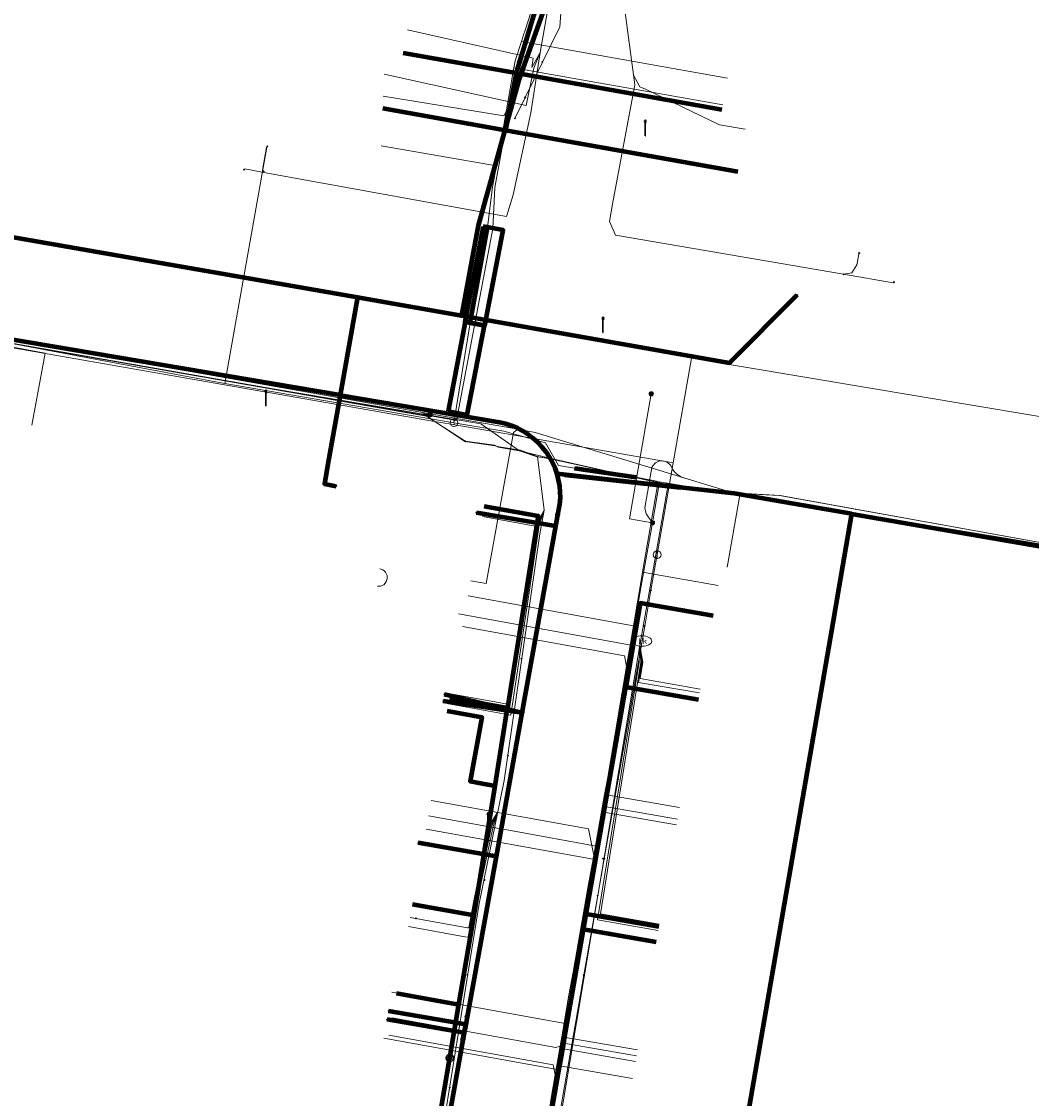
# Model space of a CAD drawing. Extents: x 152558 to 154479, y 462974 to 463683.
# Tile 152 of 256: x 153272 to 153324, y 463370 to 463425. Entities that reach past the tile are written whole.
import ezdxf
from ezdxf.enums import TextEntityAlignment as Align
from ezdxf.lldxf.tags import DXFTag

# ---------------------------------------------------------------- set-up
doc = ezdxf.new("R2010")
doc.units = 0
doc.header["$LTSCALE"] = 0.2
doc.layers.get('0').update_dxf_attribs({"linetype": 'CONTINUOUS'})
for name, color, linetype, lineweight in [('B-RO-KL-DATA_COAXIAAL_7_ZIGGO BV-G', 90, 'KL-DATA-N', 18), ('B-RO-KL-DATA_EUROFIBER NEDERLAND BV-G', 90, 'KL-DATA-N', 18), ('B-RO-KL-DATA_HULPSTUK_KPN BV-S', 90, 'CONTINUOUS', 25), ('B-RO-KL-DATA_HULPSTUK_REGGEFIBER OPERATOR BV-S', 90, 'CONTINUOUS', 25), ('B-RO-KL-DATA_HULPSTUK_ZIGGO BV-S', 90, 'CONTINUOUS', 25), ('B-RO-KL-DATA_KABELBED_KPN BV-G', 90, 'CONTINUOUS', 100), ('B-RO-KL-DATA_KABELBED_ZIGGO BV-G', 90, 'CONTINUOUS', 100), ('B-RO-KL-DATA_MANTELBUIS_PVC_1_KPN BV-G', 90, 'CONTINUOUS', 100), ('B-RO-KL-DATA_MANTELBUIS_STAAL_1_KPN BV-G', 90, 'CONTINUOUS', 100), ('B-RO-KL-DATA_REGGEFIBER OPERATOR BV-G', 90, 'KL-DATA-N', 18), ('B-RO-KL-ET_LS_400 V_STEDIN NETBEHEER BV-G', 190, 'KL-LS-N', 18), ('B-RO-KL-ET_LS_GEMEENTE AMERSFOORT-S', 190, 'CONTINUOUS', 25), ('B-RO-KL-ET_LS_HULPSTUK_STEDIN NETBEHEER BV-S', 190, 'CONTINUOUS', 25), ('B-RO-KL-ET_LS_MANTELBUIS_PVC_125_STEDIN NETBEHEER BV-G', 190, 'CONTINUOUS', 100), ('B-RO-KL-ET_LS_MANTELBUIS_STAAL_100_STEDIN NETBEHEER BV-G', 190, 'CONTINUOUS', 100), ('B-RO-KL-GAS_LD_HULPSTUK_STEDIN NETBEHEER BV-S', 50, 'CONTINUOUS', 25), ('B-RO-KL-GAS_LD_MANTELBUIS_ASBESTCEMENT_125_STEDIN NETBEHEER BV-G', 50, 'CONTINUOUS', 100), ('B-RO-KL-GAS_LD_MANTELBUIS_ASBESTCEMENT_STEDIN NETBEHEER BV-G', 50, 'CONTINUOUS', 100), ('B-RO-KL-GAS_LD_PE_32_0.1 BAR_STEDIN NETBEHEER BV-G', 50, 'KL-GAS-LD-N', 18), ('B-RO-KL-GAS_LD_PVC_32_0.1 BAR_STEDIN NETBEHEER BV-G', 50, 'KL-GAS-LD-N', 18), ('B-RO-KL-GAS_LD_PVC_63_0.1 BAR_STEDIN NETBEHEER BV-G', 50, 'KL-GAS-LD-N', 18), ('B-RO-KL-WATER_100_VITENS-G', 170, 'KL-WATER-N', 18), ('B-RO-KL-WATER_63_VITENS-G', 170, 'KL-WATER-N', 18), ('B-RO-KL-WATER_HULPSTUK_VITENS-S', 170, 'CONTINUOUS', 25), ('B-RO-KL-WATER_VITENS-S', 170, 'CONTINUOUS', 25)]:
    doc.layers.add(name, color=color, linetype=linetype, lineweight=lineweight)
doc.styles.add('NLCS-ISO', font='NLCS-ISO.ttf')
tags = doc.linetypes.add('KL-DATA-N', pattern='A,4,-1,[101,NLCS.SHX,S=0.5,R=0,X=0,Y=0],-1,4,-1,["D",Standard,S=1,R=0,X=-0.25,Y=-0.5],-1.5', length=12.5).pattern_tags.tags
tags[18] = DXFTag(74, 10)
tags = doc.linetypes.add('KL-GAS-LD-N', pattern='A,4,-1,[69,NLCS.SHX,S=0.5,R=0,X=0,Y=0],-1,4,-1,["L",Standard,S=1,R=0,X=0.25,Y=-0.5],-2', length=13).pattern_tags.tags
tags[18] = DXFTag(74, 10)
tags = doc.linetypes.add('KL-LS-N', pattern='A,4,-1,[103,NLCS.SHX,S=0.75,R=0,X=0,Y=0],-1,4,-1,["L",Standard,S=1,R=0,X=0,Y=-0.5],-2', length=13).pattern_tags.tags
tags[18] = DXFTag(74, 10)
doc.linetypes.add('KL-WATER-N', pattern='A,7,-0.5,[168,NLCS.SHX,S=0.75,R=0,X=0.75,Y=0],-2', length=9.5)

# ---------------------------------------------------------------- blocks, each defined once
blk = doc.blocks.new('SKL-WTB_HULP_T STUK-SO')
at = {"color": 0, "linetype": 'ByBlock', "lineweight": 18}
blk.add_circle((0, 0), 1, dxfattribs=at)
at = {"color": 0, "linetype": 'ByBlock', "lineweight": -2, "style": 'NLCS-ISO'}
blk.add_text('T', height=1, dxfattribs=at).set_placement((0, 0), align=Align.MIDDLE_CENTER)
at = {"color": 0, "linetype": 'ByBlock', "lineweight": 18, "style": 'NLCS-ISO', "flags": 1}
for tag, p in [('TYPE', (1.5, 0)), ('OMSCHRIJVING', (1.5, -3)), ('LABEL', (1.5, -1.5))]:
    blk.add_attdef(tag, p, '', height=1, dxfattribs=at)
blk = doc.blocks.new('SKL-WTB_HULP_MOF-SO')
at = {"linetype": 'ByBlock', "lineweight": 18}
h = blk.add_hatch(color=0, dxfattribs=at)
h.dxf.hatch_style = 1
h.paths.add_polyline_path([(-0.5625, 0, 1), (0.5625, 0, 1)])
at = {"color": 0, "linetype": 'ByBlock', "lineweight": 18}
blk.add_circle((0, 0), 0.5625, dxfattribs=at)
at = {"color": 0, "linetype": 'ByBlock', "lineweight": 18, "style": 'NLCS-ISO', "flags": 1}
for tag, p in [('TYPE', (1.5, 0)), ('OMSCHRIJVING', (1.5, -3)), ('LABEL', (1.5, -1.5))]:
    blk.add_attdef(tag, p, '', height=1, dxfattribs=at)
blk = doc.blocks.new('SKL-WTB_HULP_OVERLENGTE-SO')
at = {"color": 0, "linetype": 'ByBlock', "lineweight": 18}
for centre, radius in [((0, 0), 1), ((-0.42, 0), 0.417), ((0.42, 0), 0.417)]:
    blk.add_circle(centre, radius, dxfattribs=at)
at = {"color": 0, "linetype": 'ByBlock', "lineweight": 18, "style": 'NLCS-ISO', "flags": 1}
for tag, p in [('TYPE', (1.5, 0)), ('OMSCHRIJVING', (1.5, -3)), ('LABEL', (1.5, -1.5))]:
    blk.add_attdef(tag, p, '', height=1, dxfattribs=at)
blk = doc.blocks.new('SKL-WTB_HULP_OVERIG-SO')
at = {"color": 0, "linetype": 'ByBlock', "lineweight": 18}
for points in [[(-0.14, 0.14), (0.14, -0.14)], [(0.14, 0.14), (-0.14, -0.14)]]:
    blk.add_lwpolyline(points, dxfattribs=at)
at = {"color": 0, "linetype": 'ByBlock', "lineweight": 18, "style": 'NLCS-ISO', "flags": 1}
for tag, p in [('TYPE', (1.5, 0)), ('OMSCHRIJVING', (1.5, -3)), ('LABEL', (1.5, -1.5))]:
    blk.add_attdef(tag, p, '', height=1, dxfattribs=at)
blk = doc.blocks.new('SKL-WTB_HULP_AFSLUITER-SO')
at = {"color": 0, "linetype": 'ByBlock', "lineweight": 18}
blk.add_lwpolyline([(0, 0.8), (0, -0.8)], dxfattribs=at)
blk.add_circle((0, 0), 1, dxfattribs=at)
at = {"color": 0, "linetype": 'ByBlock', "lineweight": 18, "style": 'NLCS-ISO', "flags": 1}
for tag, p in [('TYPE', (1.5, 0)), ('OMSCHRIJVING', (1.5, -3)), ('LABEL', (1.5, -1.5))]:
    blk.add_attdef(tag, p, '', height=1, dxfattribs=at)
blk = doc.blocks.new('SKL-WATER_BRANDKRAAN_BRANDPUT-SO')
at = {"color": 0, "linetype": 'ByBlock', "lineweight": 18}
blk.add_ellipse((0, 0), major_axis=(2.5, 0), ratio=0.54, dxfattribs=at)
at = {"color": 0, "linetype": 'ByBlock', "lineweight": 18, "style": 'NLCS-ISO'}
blk.add_text('bk', height=1.5, dxfattribs=at).set_placement((0.16, 0), align=Align.MIDDLE_CENTER)
blk = doc.blocks.new('SKL-ET_LS_MAST-SO')
for p, q in [((-0.05, 2.07), (0.05, 2.07)), ((-0.05, -2), (0.05, -2))]:
    blk.add_line(p, q)
for points in [[(-0.18, 1.76), (-0.22, 1.76), (-0.22, 1.84), (-0.18, 1.84), (-0.18, 1.79)], [(-0.18, 1.49), (-0.22, 1.49), (-0.22, 1.57), (-0.18, 1.57), (-0.18, 1.52)], [(-0.18, 1.79), (-0.05, 1.79)], [(-0.18, 1.76), (-0.05, 1.76)], [(-0.18, 1.52), (-0.05, 1.52)], [(-0.18, 1.49), (-0.05, 1.49)], [(-0.05, -2), (-0.05, 2.07)], [(0.05, -2), (0.05, 2.07)], [(0.18, 1.92), (0.05, 1.92)], [(0.18, 1.89), (0.05, 1.89)], [(0.18, 1.66), (0.05, 1.66)], [(0.18, 1.63), (0.05, 1.63)], [(0.18, 1.39), (0.05, 1.39)], [(0.18, 1.36), (0.05, 1.36)], [(0.18, 1.89), (0.22, 1.89), (0.22, 1.97), (0.18, 1.97), (0.18, 1.92)], [(0.18, 1.63), (0.22, 1.63), (0.22, 1.71), (0.18, 1.71), (0.18, 1.66)], [(0.18, 1.36), (0.22, 1.36), (0.22, 1.44), (0.18, 1.44), (0.18, 1.39)]]:
    blk.add_lwpolyline(points)

msp = doc.modelspace()

# ---------------------------------------------------------------- linework, layer by layer
at = {"layer": 'B-RO-KL-DATA_COAXIAAL_7_ZIGGO BV-G', "flags": 128}
for points in [[(153295.676, 463400.057), (153298.452, 463399.556), (153296.876, 463389.66), (153296.237, 463385.651), (153295.517, 463381.128), (153295.152, 463378.978), (153294.372, 463374.385), (153293.903, 463371.625), (153293.028, 463366.476), (153297.969, 463362.03), (153296.582, 463354.069), (153296.376, 463352.886), (153294.408, 463341.586), (153294.219, 463340.502), (153293.759, 463337.857), (153292.866, 463332.734), (153292.064, 463328.127), (153292.058, 463328.088), (153292.018, 463327.317), (153292.101, 463326.549), (153292.304, 463325.804), (153292.527, 463325.313)], [(153307.471, 463394.412), (153303.722, 463395.065), (153302.967, 463390.73), (153300.93, 463379.035), (153300.793, 463378.246), (153298.774, 463366.651), (153298.551, 463365.37), (153297.969, 463362.03), (153296.582, 463354.069), (153296.376, 463352.886), (153294.408, 463341.586), (153294.219, 463340.502), (153293.759, 463337.857), (153292.866, 463332.734), (153292.064, 463328.127), (153292.058, 463328.088), (153292.018, 463327.317), (153292.101, 463326.549), (153292.304, 463325.804), (153292.527, 463325.313)], [(153307.471, 463394.412), (153303.722, 463395.065), (153302.967, 463390.73), (153300.93, 463379.035), (153300.793, 463378.246), (153298.774, 463366.651), (153298.551, 463365.37), (153297.969, 463362.03), (153296.582, 463354.069), (153296.376, 463352.886), (153294.408, 463341.586), (153294.219, 463340.502), (153293.759, 463337.857), (153292.866, 463332.734), (153292.064, 463328.127), (153292.058, 463328.088), (153292.018, 463327.317), (153292.101, 463326.549), (153292.304, 463325.804), (153292.527, 463325.313)], [(153292.527, 463325.313), (153292.304, 463325.804), (153292.101, 463326.549), (153292.018, 463327.317), (153292.058, 463328.088), (153292.064, 463328.127), (153292.866, 463332.734), (153293.759, 463337.857), (153294.219, 463340.502), (153294.408, 463341.586), (153296.376, 463352.886), (153296.582, 463354.069), (153297.969, 463362.03), (153293.028, 463366.476), (153293.903, 463371.625), (153294.372, 463374.385), (153295.152, 463378.978), (153295.517, 463381.128), (153296.237, 463385.651), (153296.876, 463389.66), (153293.897, 463390.198)], [(153293.773, 463389.509), (153295.548, 463389.188), (153294.953, 463385.883), (153296.237, 463385.651), (153295.517, 463381.128), (153295.152, 463378.978), (153294.372, 463374.385), (153293.903, 463371.625), (153293.028, 463366.476), (153297.969, 463362.03), (153296.582, 463354.069), (153296.376, 463352.886), (153294.408, 463341.586), (153294.219, 463340.502), (153293.759, 463337.857), (153292.866, 463332.734), (153292.064, 463328.127), (153292.058, 463328.088), (153292.018, 463327.317), (153292.101, 463326.549), (153292.304, 463325.804), (153292.527, 463325.313)], [(153292.527, 463325.313), (153292.304, 463325.804), (153292.101, 463326.549), (153292.018, 463327.317), (153292.058, 463328.088), (153292.064, 463328.127), (153292.866, 463332.734), (153293.759, 463337.857), (153294.219, 463340.502), (153294.408, 463341.586), (153296.376, 463352.886), (153296.582, 463354.069), (153297.969, 463362.03), (153293.028, 463366.476), (153293.903, 463371.625), (153294.372, 463374.385), (153295.152, 463378.978), (153291.976, 463379.552)], [(153292.527, 463325.313), (153292.304, 463325.804), (153292.101, 463326.549), (153292.018, 463327.317), (153292.058, 463328.088), (153292.064, 463328.127), (153292.866, 463332.734), (153293.759, 463337.857), (153294.219, 463340.502), (153294.408, 463341.586), (153296.376, 463352.886), (153296.582, 463354.069), (153297.969, 463362.03), (153298.551, 463365.37), (153298.774, 463366.651), (153300.793, 463378.246), (153300.93, 463379.035), (153304.675, 463378.383)], [(153292.527, 463325.313), (153292.304, 463325.804), (153292.101, 463326.549), (153292.018, 463327.317), (153292.058, 463328.088), (153292.064, 463328.127), (153292.866, 463332.734), (153293.759, 463337.857), (153294.219, 463340.502), (153294.408, 463341.586), (153296.376, 463352.886), (153296.582, 463354.069), (153297.969, 463362.03), (153298.551, 463365.37), (153298.774, 463366.651), (153300.793, 463378.246), (153304.542, 463377.593)], [(153292.527, 463325.313), (153292.304, 463325.804), (153292.101, 463326.549), (153292.018, 463327.317), (153292.058, 463328.088), (153292.064, 463328.127), (153292.866, 463332.734), (153293.759, 463337.857), (153294.219, 463340.502), (153294.408, 463341.586), (153296.376, 463352.886), (153296.582, 463354.069), (153297.969, 463362.03), (153293.028, 463366.476), (153293.903, 463371.625), (153294.372, 463374.385), (153291.149, 463374.967)]]:
    msp.add_lwpolyline(points, dxfattribs=at)
at = {"layer": 'B-RO-KL-DATA_EUROFIBER NEDERLAND BV-G', "flags": 128}
for points in [[(153121.5, 463384.9), (153120.6, 463386.5), (153123.3, 463399.8), (153129.3, 463429.9), (153130.1, 463431.2), (153131, 463431.7), (153133.1, 463432.5), (153135.4, 463432.2), (153155.7, 463428.9), (153175.9, 463425.6), (153177.3, 463424.9), (153178, 463423.9), (153178.2, 463422.1), (153177.7, 463418.5), (153178.3, 463418.4), (153182.7, 463417.7), (153183.3, 463417.5), (153183.5, 463419), (153184.2, 463421.4), (153185.5, 463422.5), (153187.6, 463422.9), (153192.8, 463422), (153197.8, 463421.1), (153204.7, 463419.9), (153226.2, 463416), (153236.1, 463414.1), (153237.6, 463412.5), (153238.2, 463410.6), (153238.2, 463409.9), (153238.1, 463408.2), (153238.2, 463407.9), (153238.9, 463407.8), (153243.4, 463406.9), (153243.9, 463406.9), (153244.2, 463408.4), (153245.3, 463410.7), (153248.2, 463412.3), (153249.7, 463412.2), (153268.1, 463409), (153284.8, 463406.1), (153295.5, 463404.3), (153297.5, 463402.9), (153299.2, 463402.5), (153304.9, 463401.2), (153305.2, 463401.2), (153307.1, 463400.8), (153310.9, 463400.6), (153333.1, 463396.6), (153341.8, 463395.1), (153343.9, 463394.2), (153344.3, 463393.8), (153346.4, 463391.9), (153346.5, 463391.6), (153349.1, 463391.3), (153354.7, 463390.6), (153357.3, 463390.9), (153359.8, 463391.2), (153362.3, 463391.5), (153367.5, 463390.5), (153368.5, 463390.7), (153368.7, 463392.2), (153370.7, 463404.7), (153372.4, 463415.4), (153372.9, 463418.7), (153373.1, 463419.6), (153374.2, 463420), (153375.2, 463420.4), (153397.3, 463416.9), (153413.7, 463413.9), (153413.8, 463413.2), (153413.4, 463410.6), (153413.5, 463409.8), (153415.2, 463409.4), (153420.9, 463408.3), (153422.9, 463407.9), (153424.9, 463407.4), (153425.2, 463408), (153426.4, 463412), (153427.3, 463412.7), (153427.9, 463413.6), (153428.6, 463418.2), (153428.6, 463418.5), (153459.6, 463411.9), (153464.6, 463411), (153467, 463411.5), (153467.5, 463411.4), (153468.3, 463410.8)], [(153121.5, 463384.9), (153120.6, 463386.5), (153123.3, 463399.8), (153129.3, 463429.9), (153130.1, 463431.2), (153131, 463431.7), (153133.1, 463432.5), (153135.4, 463432.2), (153155.7, 463428.9), (153175.9, 463425.6), (153177.3, 463424.9), (153178, 463423.9), (153178.2, 463422.1), (153177.7, 463418.5), (153178.3, 463418.4), (153182.7, 463417.7), (153183.3, 463417.5), (153183.5, 463419), (153184.2, 463421.4), (153185.5, 463422.5), (153187.6, 463422.9), (153192.8, 463422), (153197.8, 463421.1), (153204.7, 463419.9), (153226.2, 463416), (153236.1, 463414.1), (153237.6, 463412.5), (153238.2, 463410.6), (153238.2, 463409.9), (153238.1, 463408.2), (153238.2, 463407.9), (153238.9, 463407.8), (153243.4, 463406.9), (153243.9, 463406.9), (153244.2, 463408.4), (153245.3, 463410.7), (153248.2, 463412.3), (153249.7, 463412.2), (153268.1, 463409), (153284.8, 463406.1), (153295.5, 463404.3), (153297.5, 463402.9), (153299.2, 463402.5), (153304.9, 463401.2), (153305.2, 463401.2), (153307.1, 463400.8), (153310.9, 463400.6), (153333.1, 463396.6), (153341.8, 463395.1), (153343.9, 463394.2), (153344.3, 463393.8), (153346.4, 463391.9), (153346.5, 463391.6), (153349.1, 463391.3), (153354.7, 463390.6), (153357.3, 463390.9), (153359.8, 463391.2), (153362.3, 463391.5), (153367.5, 463390.5), (153368.5, 463390.7), (153368.7, 463392.2), (153370.7, 463404.7), (153372.4, 463415.4), (153372.9, 463418.7), (153373.1, 463419.6), (153374.2, 463420), (153375.2, 463420.4), (153397.3, 463416.9), (153413.7, 463413.9), (153413.8, 463413.2), (153413.4, 463410.6), (153413.5, 463409.8), (153415.2, 463409.4), (153420.9, 463408.3), (153422.9, 463407.9), (153424.9, 463407.4), (153425.2, 463408), (153426.4, 463412), (153427.3, 463412.7), (153427.9, 463413.6), (153428.6, 463418.2), (153428.6, 463418.5), (153454.5, 463412.9), (153454.6, 463412.9), (153464.6, 463411), (153467, 463411.5), (153467.5, 463411.4), (153468.28, 463410.709)]]:
    msp.add_lwpolyline(points, dxfattribs=at)
at = {"layer": 'B-RO-KL-DATA_KABELBED_KPN BV-G', "flags": 128}
for points in [[(153301.214, 463452.394), (153301.271, 463438.376), (153300.303, 463430.035), (153297.453, 463422.031), (153295.372, 463414.515), (153294.512, 463409.886)], [(153263.414, 463415.314), (153289.15, 463410.834)], [(153295.372, 463414.515), (153294.512, 463409.886)], [(153288.25, 463405.774), (153252.483, 463411.825), (153251.111, 463412.026), (153250.593, 463412.051), (153250.074, 463412.032), (153249.559, 463411.97), (153249.051, 463411.865), (153248.553, 463411.718), (153248.07, 463411.529), (153247.604, 463411.3)], [(153289.15, 463410.834), (153288.25, 463405.774)], [(153289.15, 463410.834), (153294.512, 463409.886)], [(153294.512, 463409.886), (153308.317, 463407.447), (153311.806, 463410.939)], [(153288.25, 463405.774), (153287.634, 463402.32), (153287.437, 463401.206), (153288.044, 463401.093)], [(153288.25, 463405.774), (153296.462, 463404.385), (153296.774, 463404.31), (153297.079, 463404.21), (153297.375, 463404.085), (153297.659, 463403.935), (153297.93, 463403.763), (153298.186, 463403.569), (153298.425, 463403.354), (153298.644, 463403.12), (153298.844, 463402.868), (153299.022, 463402.601), (153299.178, 463402.32), (153299.309, 463402.027), (153299.416, 463401.724)], [(153299.416, 463401.724), (153299.496, 463401.419), (153299.551, 463401.109), (153299.58, 463400.796), (153299.584, 463400.481), (153299.562, 463400.167), (153299.461, 463399.606), (153299.355, 463399.019), (153297.621, 463389.411), (153296.286, 463382.014), (153294.795, 463373.749), (153294.722, 463373.346), (153294.644, 463372.914), (153294.582, 463372.569), (153293.023, 463363.93), (153292.732, 463362.318)], [(153314.612, 463399.662), (153308.56, 463400.703), (153299.416, 463401.724)], [(153299.833, 463401.677), (153305.795, 463401.011)], [(153299.461, 463399.606), (153299.355, 463399.019), (153295.277, 463399.722)], [(153314.612, 463399.662), (153313.96, 463395.873)], [(153314.612, 463399.662), (153343.431, 463394.707), (153344.626, 463394.474), (153344.807, 463394.433), (153344.984, 463394.377), (153345.156, 463394.305), (153345.32, 463394.219), (153345.477, 463394.119), (153345.624, 463394.006), (153345.761, 463393.88), (153345.886, 463393.743), (153345.999, 463393.596), (153346.099, 463393.439), (153346.185, 463393.274), (153346.256, 463393.103), (153346.312, 463392.926), (153346.352, 463392.744), (153346.376, 463392.56), (153346.385, 463392.375), (153346.377, 463392.189)], [(153313.96, 463395.873), (153313.664, 463394.145), (153302.694, 463330.793)], [(153297.621, 463389.411), (153293.625, 463390.356)], [(153297.621, 463389.411), (153293.565, 463390.011)], [(153296.286, 463382.014), (153292.276, 463382.709)], [(153294.582, 463372.569), (153294.644, 463372.914), (153294.722, 463373.346), (153290.748, 463374.044)], [(153294.795, 463373.749), (153294.722, 463373.346), (153294.644, 463372.914), (153290.67, 463373.601)]]:
    msp.add_lwpolyline(points, dxfattribs=at)
at = {"layer": 'B-RO-KL-DATA_KABELBED_ZIGGO BV-G', "flags": 128}
for points in [[(153299.379, 463429.213), (153297.33, 463422.383)], [(153291.5, 463423.422), (153297.33, 463422.383)], [(153297.33, 463422.383), (153296.768, 463419.417)], [(153297.33, 463422.383), (153307.928, 463420.495)], [(153296.768, 463419.417), (153290.445, 463420.541)], [(153308.746, 463417.287), (153296.768, 463419.417)], [(153295.676, 463400.057), (153298.452, 463399.556), (153296.876, 463389.66)], [(153307.471, 463394.412), (153303.722, 463395.065), (153302.967, 463390.73)], [(153300.93, 463379.035), (153302.967, 463390.73)], [(153306.716, 463390.077), (153302.967, 463390.73)], [(153293.897, 463390.198), (153296.876, 463389.66)], [(153293.773, 463389.509), (153295.548, 463389.188), (153294.953, 463385.883), (153295.595, 463385.767)], [(153296.237, 463385.651), (153296.876, 463389.66)], [(153295.152, 463378.978), (153296.237, 463385.651)], [(153295.595, 463385.767), (153296.237, 463385.651)], [(153291.976, 463379.552), (153295.152, 463378.978)], [(153294.372, 463374.385), (153295.152, 463378.978)], [(153300.793, 463378.246), (153300.93, 463379.035)], [(153304.675, 463378.383), (153300.93, 463379.035)], [(153298.774, 463366.651), (153300.793, 463378.246)], [(153304.542, 463377.593), (153300.793, 463378.246)], [(153291.149, 463374.967), (153294.372, 463374.385)], [(153293.903, 463371.625), (153294.372, 463374.385)], [(153293.028, 463366.476), (153293.903, 463371.625)]]:
    msp.add_lwpolyline(points, dxfattribs=at)
at = {"layer": 'B-RO-KL-DATA_MANTELBUIS_PVC_1_KPN BV-G', "flags": 128}
msp.add_lwpolyline([(153299.833, 463401.677), (153305.795, 463401.011)], dxfattribs=at)
at = {"layer": 'B-RO-KL-DATA_MANTELBUIS_STAAL_1_KPN BV-G', "flags": 128}
msp.add_lwpolyline([(153295.372, 463414.515), (153294.512, 463409.886)], dxfattribs=at)
at = {"layer": 'B-RO-KL-DATA_REGGEFIBER OPERATOR BV-G', "flags": 128}
for points in [[(153131, 463431.7), (153133.1, 463432.5), (153135.4, 463432.2), (153155.7, 463428.9), (153175.9, 463425.6), (153177.3, 463424.9), (153178, 463423.9), (153178.2, 463422.1), (153177.7, 463418.5), (153178.3, 463418.4), (153182.7, 463417.7), (153183.3, 463417.5), (153183.5, 463419), (153184.2, 463421.4), (153185.5, 463422.5), (153187.6, 463422.9), (153190, 463422.5), (153204.7, 463419.9), (153226.2, 463416), (153236.1, 463414.2), (153237.6, 463412.5), (153238.2, 463410.6), (153238.2, 463409.9), (153238.1, 463408.2), (153238.2, 463407.9), (153243.5, 463407), (153243.9, 463406.9), (153244.2, 463408.4), (153245.3, 463410.7), (153248.2, 463412.3), (153249.7, 463412.2), (153268.1, 463409), (153292.7, 463404.7), (153294.7, 463403.4), (153296.2, 463403.2), (153296.4, 463403.1), (153297.5, 463402.9), (153298.4, 463402.6), (153299.2, 463402.5), (153304.9, 463401.2), (153305.2, 463401.2), (153307.1, 463400.8), (153310.9, 463400.6), (153333.1, 463396.6), (153341.8, 463395.1), (153343.9, 463394.2), (153346.4, 463391.9), (153346.5, 463391.6), (153354.7, 463390.6), (153357.3, 463390.9), (153359.8, 463391.2), (153362.3, 463391.5), (153367.5, 463390.5), (153368.5, 463390.7), (153370.7, 463404.7), (153371.2, 463408.1), (153372.4, 463415.4), (153372.9, 463418.7), (153373.1, 463419.6), (153374.2, 463420), (153375.2, 463420.4), (153397.3, 463416.9), (153413.7, 463413.9), (153413.8, 463413.2), (153413.4, 463410.6), (153413.5, 463409.8), (153415.2, 463409.4), (153420.9, 463408.3), (153424.9, 463407.4), (153425.2, 463408), (153426.4, 463412), (153427.3, 463412.7), (153427.9, 463413.5), (153428.6, 463418.2), (153428.6, 463418.5), (153437.4, 463416.7), (153440.9, 463415.8), (153454.5, 463412.9), (153457.3, 463412.3), (153462.1, 463411.4), (153464.6, 463411), (153465.5, 463411.3), (153467, 463411.5), (153467.5, 463411.4), (153474.1, 463405.3), (153477.2, 463402), (153482.8, 463396.5), (153483.4, 463396.1), (153484.5, 463395.7), (153485.1, 463395.1), (153485.4, 463394.6), (153489.3, 463383.7), (153490.1, 463382.6), (153492.1, 463377.5), (153495, 463368.8), (153496.7, 463364.6), (153498.3, 463360.6), (153498.9, 463358.9), (153501, 463356.3), (153505.1, 463353.7), (153510.5, 463352.7), (153530.4, 463349.1), (153532.5, 463348.3), (153547.9, 463345.7), (153551.9, 463346.5), (153555.7, 463348.2), (153557.3, 463348.2), (153558.5, 463347.8), (153561.7, 463345), (153561.8, 463344.9), (153568.5, 463352.7), (153576.9, 463362.5), (153578.8, 463365), (153584.8, 463371.9), (153585.8, 463373.1), (153593.1, 463375.7), (153602.2, 463379), (153603.8, 463379.4), (153605.2, 463379.4), (153609.1, 463378.7), (153626, 463375.8), (153642.2, 463372.7), (153655.9, 463370.3), (153658, 463369.7), (153659.2, 463368.7), (153659.9, 463368.7), (153667.9, 463367.3), (153669, 463367.1), (153668.8, 463368.3), (153670, 463374.4), (153671.1, 463375.4), (153672.1, 463376.5), (153672.7, 463379.1), (153676.2, 463398.8), (153678.8, 463402.6), (153679.5, 463403.8), (153680.4, 463405.6), (153682.6, 463410.3), (153684.2, 463415.8), (153686.1, 463425.6), (153687.2, 463431.7), (153688.2, 463439.2), (153691.7, 463458.3), (153692.5, 463459.2), (153694.5, 463469.3), (153695, 463472.5), (153695.6, 463473), (153696.8, 463473.3), (153714.4, 463468.6), (153734.1, 463463.4), (153764.6, 463455.2), (153795.3, 463447.1), (153824.6, 463439.2), (153850.3, 463432.5), (153853.5, 463431.6), (153854.6, 463431.1), (153855.6, 463430.2), (153856.9, 463429.6), (153858.6, 463429.2), (153862.3, 463428.3), (153862.8, 463428.3), (153863.4, 463428.4), (153864.6, 463428.2), (153865.4, 463427.8), (153867.6, 463427.3), (153869.5, 463426.7), (153870.3, 463426.8), (153872.6, 463426.9), (153881.5, 463424.5), (153892.7, 463421.2), (153908.9, 463416.3), (153914.4, 463414.6), (153916.7, 463413.8), (153917.9, 463413.7), (153924.7, 463411.6), (153925.7, 463411.2), (153926.3, 463411), (153927, 463410.3), (153937.8, 463407.2), (153962.3, 463400.1), (153977.3, 463395.5), (153980.3, 463394.8), (153982.6, 463394.8), (153989.8, 463392.6), (153994, 463391.5), (154002.9, 463388.7), (154017.2, 463384.4), (154041, 463377.3), (154061, 463371.2), (154063.8, 463370.2), (154064.9, 463369.4), (154077.4, 463364.9), (154078.3, 463363.6), (154083.9, 463361.2), (154085.3, 463360), (154131.3, 463340.4), (154133.3, 463339.8), (154135, 463340.5), (154137.2, 463340.5), (154195.5, 463339), (154196.5, 463338.8), (154202.6, 463324.3), (154205.1, 463318.8), (154207.8, 463315.1), (154212, 463310.1), (154214, 463307.9), (154215.9, 463305.7), (154217.9, 463303.5), (154219.9, 463301.3), (154238, 463280.1), (154240.1, 463278.2), (154243.9, 463273.8), (154244.6, 463273), (154246.2, 463273.4), (154246.4, 463273.4), (154248.2, 463272.9), (154250.1, 463272.8), (154252.7, 463273.5), (154258.4, 463276.1), (154262.2, 463278.2), (154278.3, 463284.9), (154306.7, 463297.1), (154330.5, 463306.7), (154333.4, 463304.3), (154337.9, 463299.7), (154338.9, 463298.8), (154341.6, 463297.8), (154344.4, 463297.1), (154346.8, 463297), (154349.2, 463297.2), (154351.6, 463297.9), (154354.8, 463299.1), (154356, 463299.4), (154357.5, 463298.9), (154358.1, 463298.7), (154361.192, 463299.949)], [(153284.32, 463417.256), (153296.825, 463414.987), (153297.161, 463416.099), (153298.087, 463420.328), (153298.553, 463423.427), (153299.626, 463429.476), (153301.335, 463438.297), (153302.263, 463443.921), (153302.159, 463446.254), (153301.643, 463447.332), (153302.716, 463453.921), (153303.101, 463455.765), (153303.333, 463456.745), (153303.377, 463456.92)], [(153303.377, 463456.92), (153304.284, 463455.348), (153304.522, 463454.577), (153304.498, 463453.332), (153304.57, 463450.002), (153305.368, 463447.067), (153305.559, 463443.573), (153304.761, 463440.801), (153304.328, 463438.465), (153303.897, 463436.128), (153303.466, 463433.792), (153303.036, 463431.455), (153302.757, 463428.4), (153302.878, 463426.004), (153303.436, 463421.76), (153302.284, 463415.622), (153302.142, 463414.716), (153302.436, 463414.019), (153314.187, 463412.007)], [(153298.553, 463423.427), (153298.132, 463422.658), (153298.205, 463423.142), (153291.716, 463424.604)], [(153290.513, 463422.311), (153297.84, 463420.707), (153298.229, 463422.624), (153298.553, 463423.427)], [(153189.954, 463422.453), (153204.684, 463419.903), (153226.168, 463416.045), (153236.083, 463414.154), (153237.57, 463412.483), (153238.227, 463410.603), (153238.172, 463409.95), (153238.065, 463408.163), (153238.238, 463407.929), (153243.451, 463406.953), (153243.875, 463406.926), (153244.25, 463408.43), (153245.346, 463410.747), (153248.189, 463412.288), (153249.692, 463412.216), (153268.142, 463409.008), (153292.668, 463404.721), (153294.676, 463403.388), (153296.241, 463403.17), (153296.44, 463403.11), (153297.542, 463402.935)], [(153189.954, 463422.453), (153204.684, 463419.903), (153226.168, 463416.045), (153236.083, 463414.154), (153237.57, 463412.483), (153238.227, 463410.603), (153238.172, 463409.95), (153238.065, 463408.163), (153238.238, 463407.929), (153243.451, 463406.953), (153243.875, 463406.926), (153244.25, 463408.43), (153245.346, 463410.747), (153248.189, 463412.288), (153249.692, 463412.216), (153268.142, 463409.008), (153292.668, 463404.721), (153294.676, 463403.388), (153296.241, 463403.17), (153296.44, 463403.11), (153297.542, 463402.935)], [(153303.37, 463422.257), (153303.697, 463421.655), (153303.99, 463421.538), (153307.807, 463419.705), (153309.133, 463419.473)], [(153284.458, 463418.56), (153284.245, 463417.366), (153284.32, 463417.256)], [(153283.335, 463417.435), (153284.32, 463417.256)], [(153314.187, 463412.007), (153314.618, 463412.074), (153314.885, 463412.484), (153314.999, 463413.12)], [(153314.187, 463412.007), (153316.751, 463411.568)], [(153272.359, 463404.239), (153273.051, 463407.938), (153263.777, 463409.665)], [(153297.542, 463402.935), (153298.43, 463402.623), (153299.23, 463402.458), (153304.892, 463401.223), (153305.157, 463401.177), (153307.14, 463400.828), (153310.932, 463400.605), (153333.079, 463396.597), (153341.818, 463395.109), (153343.856, 463394.239), (153346.389, 463391.925), (153346.488, 463391.58), (153354.728, 463390.561), (153357.317, 463390.891), (153359.794, 463391.221), (153362.32, 463391.518), (153367.479, 463390.535), (153368.455, 463390.685), (153370.729, 463404.711), (153371.247, 463408.112)], [(153297.542, 463402.935), (153298.43, 463402.623)], [(153292.627, 463362.269), (153295.412, 463379.588), (153296.712, 463385.917), (153298.538, 463398.625), (153298.759, 463399.857), (153298.43, 463402.623)], [(153298.43, 463402.623), (153299.23, 463402.458), (153304.892, 463401.223), (153305.157, 463401.177)], [(153292.58, 463328.094), (153295.091, 463342.906), (153299.363, 463367.11), (153303.695, 463392.884), (153305.157, 463401.177)], [(153305.157, 463401.177), (153307.14, 463400.828), (153310.932, 463400.605), (153333.079, 463396.597), (153341.818, 463395.109), (153343.856, 463394.239), (153346.389, 463391.925), (153346.618, 463391.129), (153344.525, 463377.364), (153340.117, 463349.537), (153338.667, 463340.058)], [(153293.841, 463389.871), (153297.043, 463389.296), (153298.5, 463399.085), (153298.759, 463399.857)], [(153293.935, 463390.394), (153296.985, 463389.845), (153298.415, 463399.081), (153298.759, 463399.857)], [(153295.583, 463399.525), (153298.296, 463399.035), (153298.334, 463399.029), (153298.342, 463399.081), (153298.759, 463399.857)], [(153304.642, 463378.189), (153301.516, 463378.738), (153303.664, 463392.017), (153303.695, 463392.884)], [(153303.695, 463392.884), (153303.745, 463392.026), (153301.674, 463379.055), (153304.7, 463378.528)], [(153303.695, 463392.884), (153303.801, 463392.024), (153303.626, 463390.979), (153306.774, 463390.436)], [(153306.808, 463390.631), (153303.711, 463391.17), (153303.853, 463392.016), (153303.695, 463392.884)], [(153289.867, 463367.856), (153293.021, 463367.287), (153293.223, 463367.237), (153295.291, 463379.612), (153296.138, 463383.546), (153296.381, 463384.307)], [(153289.924, 463368.173), (153293.072, 463367.605), (153293.178, 463367.588), (153295.214, 463379.624), (153296.051, 463383.541), (153296.381, 463384.307)], [(153291.77, 463378.401), (153294.684, 463377.871), (153294.854, 463377.853), (153295.161, 463379.631), (153296.003, 463383.559), (153296.381, 463384.307)], [(153291.856, 463378.871), (153294.814, 463378.338), (153294.882, 463378.331), (153295.117, 463379.642), (153295.93, 463383.584), (153296.381, 463384.307)]]:
    msp.add_lwpolyline(points, dxfattribs=at)
at = {"layer": 'B-RO-KL-ET_LS_400 V_STEDIN NETBEHEER BV-G', "flags": 128}
for points in [[(153304.317, 463460.201), (153304.043, 463460.197), (153303.774, 463460.14), (153303.521, 463460.033), (153303.293, 463459.879), (153303.098, 463459.685), (153302.945, 463459.456), (153302.837, 463459.203), (153302.779, 463458.933), (153302.034, 463454.67), (153301.919, 463454.013), (153301.833, 463453.52), (153301.252, 463450.201), (153301.215, 463449.157), (153301.147, 463447.26), (153301.125, 463446.634), (153301.121, 463446.533), (153301.091, 463445.676), (153301.013, 463443.5), (153301.008, 463443.356), (153300.898, 463440.263), (153300.87, 463439.469), (153300.817, 463437.987), (153300.768, 463436.617), (153300.763, 463436.475), (153300.693, 463434.51), (153300.688, 463434.367), (153300.642, 463433.066), (153300.098, 463431.374), (153299.588, 463429.789), (153299.403, 463429.213), (153299.345, 463429.032), (153298.877, 463427.575), (153298.076, 463425.083), (153297.994, 463424.827), (153297.399, 463422.975), (153297.292, 463422.384), (153296.972, 463420.619), (153296.595, 463418.538), (153296.579, 463418.447), (153296.224, 463416.484), (153296.129, 463414.37), (153294.24, 463404.473), (153292.526, 463404.775), (153292.507, 463404.801), (153292.536, 463404.825), (153292.876, 463404.764)], [(153292.885, 463404.813), (153297.412, 463404.016), (153298.303, 463403.859), (153308.565, 463400.723), (153338.803, 463395.705), (153339.819, 463402), (153342.476, 463401.533), (153342.714, 463401.506), (153342.96, 463401.491), (153343.369, 463401.496), (153343.67, 463401.523), (153344.114, 463401.599), (153344.561, 463401.722), (153344.947, 463401.869), (153345.346, 463402.066), (153345.721, 463402.298), (153346.155, 463402.634), (153346.489, 463402.959), (153346.822, 463403.36), (153347.022, 463403.654), (153347.231, 463404.026), (153347.367, 463404.319), (153347.534, 463404.788), (153347.626, 463405.154), (153348.705, 463411.921), (153350.389, 463422.533), (153350.774, 463424.958), (153351.807, 463424.793), (153358.006, 463423.343)], [(153297.292, 463422.384), (153291.505, 463423.421)], [(153307.927, 463420.495), (153297.292, 463422.384)], [(153290.47, 463421.188), (153296.686, 463420.162), (153296.952, 463420.623), (153296.972, 463420.619)], [(153249.445, 463412.066), (153250.393, 463412.022), (153252.502, 463411.923), (153253.832, 463411.689), (153255.138, 463411.459), (153256.245, 463411.264), (153256.737, 463411.177), (153258.08, 463410.941), (153259.651, 463410.664), (153259.77, 463410.643), (153261.128, 463410.404), (153266.148, 463409.52), (153267.929, 463409.206), (153269.949, 463408.851), (153271.168, 463408.636), (153292.885, 463404.813)], [(153304.283, 463405.85), (153303.161, 463399.412), (153304.343, 463399.206)], [(153294.989, 463396.218), (153295.776, 463396.076), (153297.179, 463403.854), (153297.412, 463404.016)], [(153304.343, 463399.206), (153304.015, 463399.656), (153303.95, 463399.967), (153304.314, 463402.053), (153304.362, 463402.142), (153304.5, 463402.286), (153304.679, 463402.373), (153304.878, 463402.393), (153305.071, 463402.342), (153305.234, 463402.227), (153305.298, 463402.149), (153305.38, 463401.968), (153305.471, 463401.838), (153305.582, 463401.724), (153305.71, 463401.629), (153305.851, 463401.557), (153306.002, 463401.508)], [(153304.343, 463399.206), (153304.71, 463401.312), (153308.853, 463400.625), (153333.469, 463396.54)], [(153308.24, 463397.106), (153308.853, 463400.625)], [(153304.343, 463399.206), (153303.774, 463395.946), (153303.43, 463393.972), (153303.243, 463392.899), (153302.928, 463391.094), (153302.417, 463388.163), (153302.052, 463386.072), (153301.796, 463384.604), (153301.438, 463382.547), (153301.34, 463381.987), (153301.007, 463380.08), (153300.295, 463375.995), (153300.102, 463374.889), (153299.843, 463373.404), (153299.756, 463372.904), (153299.67, 463372.412), (153299.43, 463371.036), (153299.086, 463369.066), (153299.08, 463369.032), (153297.992, 463362.795), (153297.88, 463362.15), (153297.419, 463359.509), (153296.99, 463357.048), (153295.776, 463350.085), (153295.356, 463347.675), (153294.731, 463344.093), (153293.886, 463339.248)], [(153290.292, 463396.831), (153290.444, 463396.783), (153290.522, 463396.731), (153290.593, 463396.658), (153290.674, 463396.49), (153290.681, 463396.313), (153290.623, 463396.151), (153290.495, 463396.012), (153290.324, 463395.938), (153290.176, 463395.933)], [(153308.206, 463396.908), (153308.24, 463397.106)], [(153294.356, 463394.502), (153303.243, 463392.899)], [(153304.262, 463384.174), (153301.796, 463384.604)], [(153292.803, 463384.106), (153295.755, 463383.573)], [(153305.642, 463383.934), (153304.262, 463384.174)], [(153295.755, 463383.573), (153297.133, 463383.324)], [(153297.133, 463383.324), (153301.438, 463382.547)], [(153290.918, 463375.012), (153299.843, 463373.404)], [(153303.312, 463370.56), (153299.661, 463371.196), (153299.884, 463372.476), (153299.756, 463372.904)], [(153290.501, 463372.647), (153299.43, 463371.036)], [(153303.124, 463371.811), (153299.67, 463372.412)], [(153303.518, 463371.742), (153303.124, 463371.811)]]:
    msp.add_lwpolyline(points, dxfattribs=at)
at = {"layer": 'B-RO-KL-ET_LS_MANTELBUIS_PVC_125_STEDIN NETBEHEER BV-G', "flags": 128}
msp.add_lwpolyline([(153293.822, 463404.949), (153294.804, 463404.761), (153295.683, 463409.364), (153294.701, 463409.552), (153293.822, 463404.949)], dxfattribs=at)
at = {"layer": 'B-RO-KL-ET_LS_MANTELBUIS_STAAL_100_STEDIN NETBEHEER BV-G', "flags": 128}
msp.add_lwpolyline([(153295.614, 463414.468), (153294.676, 463409.556), (153295.708, 463409.36), (153296.646, 463414.272), (153295.614, 463414.468)], dxfattribs=at)
at = {"layer": 'B-RO-KL-GAS_LD_MANTELBUIS_ASBESTCEMENT_125_STEDIN NETBEHEER BV-G', "flags": 128}
msp.add_lwpolyline([(153300.331, 463402.008), (153303.508, 463401.552)], dxfattribs=at)
at = {"layer": 'B-RO-KL-GAS_LD_MANTELBUIS_ASBESTCEMENT_STEDIN NETBEHEER BV-G', "flags": 128}
msp.add_lwpolyline([(153294.951, 463409.504), (153295.838, 463414.423)], dxfattribs=at)
at = {"layer": 'B-RO-KL-GAS_LD_PE_32_0.1 BAR_STEDIN NETBEHEER BV-G', "flags": 128}
for points in [[(153308.214, 463422.114), (153297.595, 463423.995)], [(153307.97, 463420.735), (153297.21, 463422.642)], [(153284.476, 463418.558), (153282.306, 463406.383)], [(153290.373, 463418.623), (153296.302, 463417.589)], [(153294.847, 463395.431), (153303.367, 463393.894)], [(153294.562, 463393.856), (153302.901, 463392.351), (153303.014, 463391.821)], [(153292.945, 463384.893), (153301.059, 463383.429), (153301.324, 463382.061)], [(153292.678, 463383.417), (153301.288, 463381.863)], [(153290.924, 463373.689), (153299.375, 463372.166), (153299.588, 463372.229)], [(153290.764, 463372.804), (153299.223, 463371.277), (153299.336, 463370.749)]]:
    msp.add_lwpolyline(points, dxfattribs=at)
at = {"layer": 'B-RO-KL-GAS_LD_PVC_32_0.1 BAR_STEDIN NETBEHEER BV-G', "flags": 128}
for points in [[(153307.738, 463395.975), (153303.837, 463396.655)], [(153305.745, 463384.525), (153301.882, 463385.197)], [(153305.59, 463383.638), (153301.921, 463384.278), (153301.829, 463384.901)], [(153303.57, 463372.038), (153299.671, 463372.716)], [(153303.467, 463371.446), (153299.768, 463372.091), (153299.487, 463371.633)]]:
    msp.add_lwpolyline(points, dxfattribs=at)
at = {"layer": 'B-RO-KL-GAS_LD_PVC_63_0.1 BAR_STEDIN NETBEHEER BV-G', "flags": 128}
for points in [[(153294.117, 463404.358), (153294.951, 463409.504), (153295.838, 463414.423), (153296.107, 463416.505), (153296.302, 463417.589), (153296.412, 463418.202), (153296.469, 463418.521), (153296.525, 463418.834), (153296.679, 463419.689), (153297.21, 463422.642), (153297.275, 463423.001), (153297.595, 463423.995), (153297.708, 463424.346), (153297.782, 463424.577), (153299.374, 463429.517), (153299.681, 463430.471), (153299.745, 463430.67), (153299.823, 463430.911), (153300.258, 463432.259), (153300.524, 463433.085), (153300.578, 463435.231), (153300.58, 463435.327), (153300.608, 463436.446), (153300.633, 463437.445), (153300.654, 463438.273), (153300.678, 463439.23), (153300.687, 463439.6), (153300.713, 463440.612), (153300.757, 463442.378), (153300.798, 463443.994), (153300.808, 463444.381), (153300.827, 463445.165), (153300.839, 463445.641), (153300.872, 463446.952), (153300.929, 463449.209), (153300.955, 463450.244), (153301.704, 463454.525), (153301.71, 463454.562), (153301.738, 463454.722), (153301.814, 463455.156), (153301.817, 463455.172), (153301.842, 463455.313), (153302.602, 463459.658), (153295.905, 463460.848), (153297.793, 463472.197)], [(153294.117, 463404.358), (153282.306, 463406.383), (153280.099, 463406.795), (153270.78, 463408.543), (153270.559, 463408.586), (153268.104, 463409.063), (153266.14, 463409.444), (153261.37, 463410.371), (153260.988, 463410.444), (153259.869, 463410.635), (153258.573, 463410.856), (153258.276, 463410.907), (153257.109, 463411.106), (153254.357, 463411.575), (153253.811, 463411.668), (153248.592, 463412.557), (153247.943, 463412.668), (153247.645, 463412.719), (153242.842, 463413.516), (153238.911, 463414.175)], [(153293.841, 463338.729), (153294.739, 463344.088), (153295.06, 463346.002), (153295.298, 463347.381), (153295.813, 463350.213), (153296.973, 463356.944), (153297.431, 463359.609), (153297.516, 463360.102), (153297.902, 463362.348), (153298.005, 463362.951), (153298.124, 463363.651), (153299.035, 463368.986), (153299.132, 463369.554), (153299.336, 463370.749), (153299.487, 463371.633), (153299.588, 463372.229), (153299.671, 463372.716), (153300.043, 463374.862), (153300.253, 463376.042), (153301.042, 463380.475), (153301.288, 463381.863), (153301.297, 463381.911), (153301.324, 463382.061), (153301.829, 463384.901), (153301.882, 463385.197), (153302.023, 463385.997), (153302.403, 463388.229), (153302.786, 463390.479), (153303.014, 463391.821), (153303.21, 463392.973), (153303.367, 463393.894), (153303.592, 463395.216), (153303.837, 463396.655), (153304.638, 463401.328), (153303.508, 463401.553), (153300.331, 463402.008), (153299.507, 463402.155), (153298.842, 463403.317), (153296.689, 463403.917), (153294.117, 463404.358)]]:
    msp.add_lwpolyline(points, dxfattribs=at)
at = {"layer": 'B-RO-KL-WATER_100_VITENS-G', "flags": 128}
for points in [[(153239.722, 463413.707), (153240.695, 463413.542), (153243.625, 463413.043), (153245.347, 463412.75), (153248.762, 463412.155), (153253.783, 463411.28), (153255.056, 463411.058), (153259.607, 463410.265), (153261.048, 463410.014), (153271.092, 463408.264), (153293.12, 463404.425), (153293.965, 463404.278), (153305.413, 463402.283)], [(153305.413, 463402.283), (153306.355, 463407.686), (153341.3, 463401.826), (153344.583, 463401.276)], [(153304.59, 463397.562), (153305.413, 463402.283)], [(153303.814, 463393.107), (153303.949, 463393.88), (153304.27, 463395.721), (153304.59, 463397.562)], [(153294.22, 463338.048), (153295.257, 463344.001), (153296.301, 463349.993), (153297.515, 463356.956), (153298.536, 463362.816), (153298.559, 463362.948), (153299.604, 463368.941), (153299.61, 463368.977), (153300.625, 463374.801), (153300.817, 463375.903), (153301.529, 463379.992), (153301.861, 463381.895), (153302.573, 463385.984), (153302.934, 463388.057), (153303.374, 463390.582), (153303.814, 463393.107)]]:
    msp.add_lwpolyline(points, dxfattribs=at)
at = {"layer": 'B-RO-KL-WATER_63_VITENS-G', "flags": 128}
msp.add_lwpolyline([(153304.267, 463471.401), (153304.18, 463470.909), (153304.105, 463470.485), (153303.252, 463465.65), (153302.776, 463458.33), (153302.371, 463455.632), (153302.163, 463454.244), (153301.966, 463452.933), (153301.758, 463451.546), (153301.549, 463450.158), (153301.292, 463446.789), (153301.228, 463445.947), (153301.163, 463445.105), (153301.034, 463443.42), (153300.857, 463441.098), (153300.732, 463439.462), (153300.482, 463436.188), (153300.356, 463434.551), (153300.25, 463433.166), (153299.758, 463427.1), (153299.663, 463425.931), (153299.568, 463424.762), (153298.677, 463422.937), (153297.785, 463421.112), (153297.26, 463420.038)], dxfattribs=at)

# ---------------------------------------------------------------- block references
at = {"layer": 'B-RO-KL-DATA_HULPSTUK_KPN BV-S', "xscale": 0.2, "yscale": 0.2, "zscale": 0.2}
for name, p in [('SKL-WTB_HULP_OVERIG-SO', (153289.15, 463410.834)), ('SKL-WTB_HULP_OVERIG-SO', (153289.15, 463410.834)), ('SKL-WTB_HULP_OVERIG-SO', (153289.15, 463410.834)), ('SKL-WTB_HULP_OVERIG-SO', (153311.806, 463410.939)), ('SKL-WTB_HULP_OVERIG-SO', (153294.512, 463409.886)), ('SKL-WTB_HULP_OVERIG-SO', (153294.512, 463409.886)), ('SKL-WTB_HULP_OVERIG-SO', (153294.512, 463409.886)), ('SKL-WTB_HULP_OVERIG-SO', (153288.25, 463405.774)), ('SKL-WTB_HULP_OVERIG-SO', (153288.25, 463405.774)), ('SKL-WTB_HULP_OVERIG-SO', (153288.25, 463405.774)), ('SKL-WTB_HULP_OVERIG-SO', (153288.25, 463405.774)), ('SKL-WTB_HULP_OVERIG-SO', (153299.416, 463401.724)), ('SKL-WTB_HULP_OVERIG-SO', (153299.416, 463401.724)), ('SKL-WTB_HULP_OVERIG-SO', (153299.416, 463401.724)), ('SKL-WTB_HULP_OVERIG-SO', (153288.044, 463401.093)), ('SKL-WTB_HULP_OVERIG-SO', (153295.277, 463399.722)), ('SKL-WTB_HULP_MOF-SO', (153299.461, 463399.606)), ('SKL-WTB_HULP_OVERIG-SO', (153299.461, 463399.606)), ('SKL-WTB_HULP_OVERIG-SO', (153314.612, 463399.662)), ('SKL-WTB_HULP_OVERIG-SO', (153314.612, 463399.662)), ('SKL-WTB_HULP_OVERIG-SO', (153314.612, 463399.662)), ('SKL-WTB_HULP_OVERIG-SO', (153313.96, 463395.873)), ('SKL-WTB_HULP_OVERIG-SO', (153313.96, 463395.873)), ('SKL-WTB_HULP_OVERIG-SO', (153293.565, 463390.011)), ('SKL-WTB_HULP_OVERIG-SO', (153293.625, 463390.356)), ('SKL-WTB_HULP_MOF-SO', (153297.621, 463389.411)), ('SKL-WTB_HULP_OVERIG-SO', (153297.621, 463389.411)), ('SKL-WTB_HULP_OVERIG-SO', (153297.621, 463389.411)), ('SKL-WTB_HULP_OVERIG-SO', (153292.276, 463382.709)), ('SKL-WTB_HULP_MOF-SO', (153296.286, 463382.014)), ('SKL-WTB_HULP_OVERIG-SO', (153296.286, 463382.014)), ('SKL-WTB_HULP_OVERIG-SO', (153290.748, 463374.044)), ('SKL-WTB_HULP_OVERIG-SO', (153290.67, 463373.601)), ('SKL-WTB_HULP_MOF-SO', (153294.795, 463373.75)), ('SKL-WTB_HULP_OVERIG-SO', (153294.795, 463373.749)), ('SKL-WTB_HULP_MOF-SO', (153294.582, 463372.569)), ('SKL-WTB_HULP_OVERIG-SO', (153294.582, 463372.569))]:
    msp.add_blockref(name, p, dxfattribs=at)
at = {"layer": 'B-RO-KL-DATA_HULPSTUK_REGGEFIBER OPERATOR BV-S', "xscale": 0.2, "yscale": 0.2, "zscale": 0.2}
for p in [(153284.5, 463418.6), (153283.3, 463417.4), (153284.3, 463417.3), (153315, 463413.1), (153314.2, 463412), (153316.8, 463411.6), (153294.7, 463403.4), (153305.2, 463401.2), (153303.9, 463393.9), (153297.6, 463392.2), (153302.9, 463388), (153296.9, 463387.2), (153301.8, 463381.9), (153295.7, 463380.8), (153292.15, 463378.82), (153294.8, 463375.9), (153300.8, 463375.9), (153293.9, 463370.1)]:
    msp.add_blockref('SKL-WTB_HULP_OVERIG-SO', p, dxfattribs=at)
at = {"layer": 'B-RO-KL-DATA_HULPSTUK_ZIGGO BV-S', "xscale": 0.2, "yscale": 0.2, "zscale": 0.2}
msp.add_blockref('SKL-WTB_HULP_OVERLENGTE-SO', (153293.903, 463371.625), dxfattribs=at)
at = {"layer": 'B-RO-KL-ET_LS_GEMEENTE AMERSFOORT-S', "xscale": 0.2, "yscale": 0.2, "zscale": 0.2}
for p in [(153303.987, 463419.54), (153301.798, 463409.399), (153284.427, 463405.63), (153295.868, 463383.856)]:
    msp.add_blockref('SKL-ET_LS_MAST-SO', p, dxfattribs=at)
at = {"layer": 'B-RO-KL-ET_LS_HULPSTUK_STEDIN NETBEHEER BV-S', "xscale": 0.2, "yscale": 0.2, "zscale": 0.2}
for p in [(153304.283, 463405.85), (153292.876, 463404.764), (153292.885, 463404.813), (153304.343, 463399.206)]:
    msp.add_blockref('SKL-WTB_HULP_MOF-SO', p, dxfattribs=at)
at = {"layer": 'B-RO-KL-GAS_LD_HULPSTUK_STEDIN NETBEHEER BV-S', "xscale": 0.2, "yscale": 0.2, "zscale": 0.2}
msp.add_blockref('SKL-WTB_HULP_T STUK-SO', (153294.117, 463404.358), dxfattribs=at)
at = {"layer": 'B-RO-KL-WATER_HULPSTUK_VITENS-S', "xscale": 0.2, "yscale": 0.2, "zscale": 0.2}
for name, p in [('SKL-WTB_HULP_OVERIG-SO', (153298.677, 463422.937)), ('SKL-WTB_HULP_OVERIG-SO', (153297.785, 463421.112)), ('SKL-WTB_HULP_OVERIG-SO', (153297.26, 463420.038)), ('SKL-WTB_HULP_AFSLUITER-SO', (153304.59, 463397.562)), ('SKL-WTB_HULP_OVERIG-SO', (153304.27, 463395.721)), ('SKL-WTB_HULP_OVERIG-SO', (153303.949, 463393.88)), ('SKL-WTB_HULP_OVERIG-SO', (153303.374, 463390.582)), ('SKL-WTB_HULP_OVERIG-SO', (153302.934, 463388.057)), ('SKL-WTB_HULP_OVERIG-SO', (153302.573, 463385.984)), ('SKL-WTB_HULP_OVERIG-SO', (153301.861, 463381.895)), ('SKL-WTB_HULP_OVERIG-SO', (153301.529, 463379.992)), ('SKL-WTB_HULP_OVERIG-SO', (153300.817, 463375.903)), ('SKL-WTB_HULP_OVERIG-SO', (153300.625, 463374.801))]:
    msp.add_blockref(name, p, dxfattribs=at)
at = {"layer": 'B-RO-KL-WATER_VITENS-S', "xscale": 0.2, "yscale": 0.2, "zscale": 0.2}
msp.add_blockref('SKL-WATER_BRANDKRAAN_BRANDPUT-SO', (153303.814, 463393.107), dxfattribs=at)

doc.saveas('drawing.dxf')
